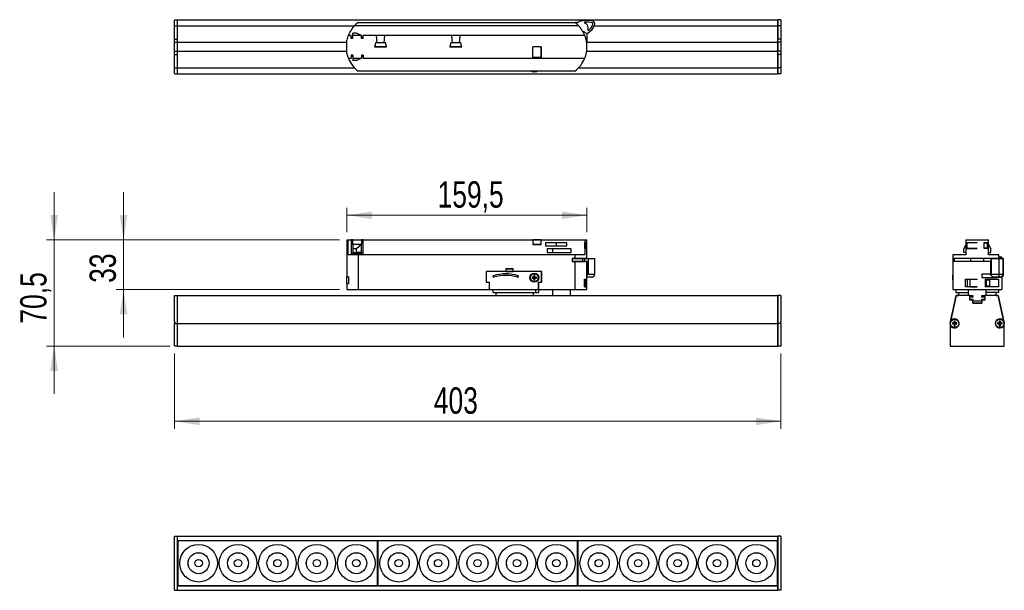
# Model space of a CAD drawing. Header units: millimetres. Extents: x 22 to 152, y 134 to 209.
import ezdxf

# ---------------------------------------------------------------- set-up
doc = ezdxf.new("R2010")
doc.units = ezdxf.units.MM
doc.styles.add('SLDTEXTSTYLE0', font='TXT', dxfattribs={"width": 0.75})
doc.dimstyles.new('SLDDIMSTYLE0', dxfattribs={"dimtxt": 3.5, "dimasz": 3.302, "dimexe": 0, "dimexo": 0.0625, "dimgap": 0.875, "dimtad": 1, "dimdec": 1, "dimlfac": 5, "dimrnd": 1e-09, "dimzin": 12, "dimdsep": 46, "dimtxsty": 'SLDTEXTSTYLE0', "dimsah": 1, "dimcen": 0.09, "dimadec": 0, "dimazin": 3, "dimtfac": 1, "dimtdec": 1, "dimtmove": 0, "dimatfit": 0, "dimfxl": 0, "dimfrac": 2, "dimtolj": 1, "dimtzin": 12, "dimarcsym": 0})
doc.dimstyles.new('SLDDIMSTYLE1', dxfattribs={"dimtxt": 3.5, "dimasz": 3.302, "dimexe": 0, "dimexo": 0.0625, "dimgap": 0.875, "dimtad": 1, "dimdec": 1, "dimlfac": 5, "dimrnd": 1e-09, "dimzin": 12, "dimdsep": 46, "dimtxsty": 'SLDTEXTSTYLE0', "dimsah": 1, "dimcen": 0.09, "dimadec": 0, "dimazin": 3, "dimtfac": 1, "dimtdec": 1, "dimtofl": 0, "dimtmove": 0, "dimatfit": 3, "dimfxl": 0, "dimfrac": 2, "dimtolj": 1, "dimtzin": 12, "dimarcsym": 0})
doc.dimstyles.new('SLDDIMSTYLE2', dxfattribs={"dimtxt": 3.5, "dimasz": 3.302, "dimexe": 0, "dimexo": 0.0625, "dimgap": 0.875, "dimtad": 1, "dimdec": 0, "dimlfac": 5, "dimrnd": 1e-09, "dimzin": 12, "dimdsep": 46, "dimtxsty": 'SLDTEXTSTYLE0', "dimsah": 1, "dimcen": 0.09, "dimadec": 0, "dimazin": 3, "dimtfac": 1, "dimtmove": 0, "dimatfit": 0, "dimfxl": 0, "dimfrac": 2, "dimtolj": 1, "dimtzin": 12, "dimarcsym": 0})
doc.dimstyles.new('SLDDIMSTYLE3', dxfattribs={"dimtxt": 3.5, "dimasz": 3.302, "dimexe": 0, "dimexo": 0.0625, "dimgap": 0.875, "dimtad": 1, "dimdec": 0, "dimlfac": 5, "dimrnd": 1e-09, "dimzin": 12, "dimdsep": 46, "dimtxsty": 'SLDTEXTSTYLE0', "dimsah": 1, "dimcen": 0.09, "dimadec": 0, "dimazin": 3, "dimtfac": 1, "dimtdec": 0, "dimtofl": 0, "dimtmove": 0, "dimatfit": 3, "dimfxl": 0, "dimfrac": 2, "dimtolj": 1, "dimtzin": 12, "dimarcsym": 0})

# ---------------------------------------------------------------- blocks, each defined once
blk = doc.blocks.new('_D')
at = {"color": 7, "linetype": 'Continuous', "lineweight": 0}
for p, q in [((26.17, 180.05), (26.17, 186.4)), ((64.09, 180.05), (25.17, 180.05)), ((26.17, 180.05), (26.17, 165.95)), ((41.59, 165.95), (25.17, 165.95)), ((26.17, 165.95), (26.17, 159.6))]:
    blk.add_line(p, q, dxfattribs=at)
at = {"color": 7, "linetype": 'Continuous', "lineweight": 18}
for points in [[(26.17, 180.05), (26.68, 183.35), (25.66, 183.35)], [(26.17, 165.95), (25.66, 162.65), (26.68, 162.65)]]:
    blk.add_solid(points, dxfattribs=at)
at = {"color": 7, "linetype": 'Continuous', "lineweight": 18, "insert": (21.66, 168.92), "char_height": 3.5, "attachment_point": 1, "rotation": 90, "style": 'SLDTEXTSTYLE0'}
blk.add_mtext('70,5', dxfattribs=at)
blk = doc.blocks.new('_D_1')
at = {"color": 7, "linetype": 'Continuous', "lineweight": 0}
for p, q in [((65.09, 181.05), (65.09, 184.32)), ((65.09, 183.32), (96.99, 183.32)), ((96.99, 181.05), (96.99, 184.32))]:
    blk.add_line(p, q, dxfattribs=at)
at = {"color": 7, "linetype": 'Continuous', "lineweight": 18}
for points in [[(65.09, 183.32), (68.4, 182.81), (68.4, 183.82)], [(96.99, 183.32), (93.69, 183.82), (93.69, 182.81)]]:
    blk.add_solid(points, dxfattribs=at)
at = {"color": 7, "linetype": 'Continuous', "lineweight": 18, "insert": (77.15, 187.83), "char_height": 3.5, "attachment_point": 1, "style": 'SLDTEXTSTYLE0'}
blk.add_mtext('159,5', dxfattribs=at)
blk = doc.blocks.new('_D_2')
at = {"color": 7, "linetype": 'Continuous', "lineweight": 0}
for p, q in [((35.4, 180.05), (35.4, 186.4)), ((64.09, 180.05), (34.4, 180.05)), ((35.4, 180.05), (35.4, 173.45)), ((64.09, 173.45), (34.4, 173.45)), ((35.4, 173.45), (35.4, 167.1))]:
    blk.add_line(p, q, dxfattribs=at)
at = {"color": 7, "linetype": 'Continuous', "lineweight": 18}
for points in [[(35.4, 180.05), (35.9, 183.35), (34.89, 183.35)], [(35.4, 173.45), (34.89, 170.15), (35.9, 170.15)]]:
    blk.add_solid(points, dxfattribs=at)
at = {"color": 7, "linetype": 'Continuous', "lineweight": 18, "insert": (30.88, 174.34), "char_height": 3.5, "attachment_point": 1, "rotation": 90, "style": 'SLDTEXTSTYLE0'}
blk.add_mtext('33', dxfattribs=at)
blk = doc.blocks.new('_D_3')
at = {"color": 7, "linetype": 'Continuous', "lineweight": 0}
for p, q in [((42.19, 164.95), (42.19, 154.95)), ((122.79, 164.95), (122.79, 154.95)), ((42.19, 155.95), (122.79, 155.95))]:
    blk.add_line(p, q, dxfattribs=at)
at = {"color": 7, "linetype": 'Continuous', "lineweight": 18}
for points in [[(42.19, 155.95), (45.5, 155.44), (45.5, 156.46)], [(122.79, 155.95), (119.49, 156.46), (119.49, 155.44)]]:
    blk.add_solid(points, dxfattribs=at)
at = {"color": 7, "linetype": 'Continuous', "lineweight": 18, "insert": (76.65, 160.46), "char_height": 3.5, "attachment_point": 1, "style": 'SLDTEXTSTYLE0'}
blk.add_mtext('403', dxfattribs=at)

msp = doc.modelspace()

# ---------------------------------------------------------------- linework, layer by layer
at = {"color": 7, "linetype": 'Continuous', "lineweight": 25}
for p, q in [((42.194, 209.291), (42.594, 209.291)), ((42.194, 208.491), (42.194, 209.237)), ((42.194, 208.491), (42.594, 208.491)), ((42.194, 206.691), (42.194, 208.491)), ((42.594, 208.491), (42.594, 209.291)), ((42.594, 209.291), (122.394, 209.291)), ((42.594, 206.691), (42.594, 208.491)), ((42.594, 208.491), (66.099, 208.491)), ((66.146, 208.541), (95.842, 208.541)), ((66.594, 208.941), (95.394, 208.941)), ((95.724, 208.909), (95.434, 208.909)), ((97.985, 208.491), (122.394, 208.491)), ((122.794, 209.291), (122.394, 209.291)), ((122.394, 209.291), (122.394, 208.491)), ((122.394, 208.491), (122.394, 209.291)), ((122.794, 208.491), (122.394, 208.491)), ((122.394, 208.491), (122.394, 206.691)), ((122.394, 206.291), (122.394, 208.491)), ((122.794, 209.237), (122.794, 208.491)), ((122.794, 208.491), (122.794, 206.691)), ((65.678, 207.191), (65.278, 207.191)), ((65.678, 206.791), (65.678, 207.191)), ((65.878, 206.991), (65.678, 206.991)), ((66.378, 207.491), (65.878, 207.491)), ((65.878, 207.191), (65.878, 207.491)), ((67.038, 207.191), (65.878, 207.191)), ((65.878, 206.791), (65.878, 207.191)), ((67.038, 207.191), (66.378, 207.491)), ((67.038, 206.791), (67.038, 207.191)), ((67.238, 206.991), (67.038, 206.991)), ((68.994, 207.191), (67.238, 207.191)), ((67.238, 206.791), (67.238, 207.191)), ((68.994, 207.191), (69.083, 206.241)), ((70.134, 207.191), (68.994, 207.191)), ((70.046, 206.241), (70.134, 207.191)), ((78.997, 207.191), (70.134, 207.191)), ((78.997, 207.191), (79.086, 206.241)), ((80.137, 207.191), (78.997, 207.191)), ((80.048, 206.241), (80.137, 207.191)), ((96.71, 207.191), (80.137, 207.191)), ((96.994, 207.509), (96.994, 206.291)), ((42.194, 206.691), (42.594, 206.691)), ((42.194, 206.291), (42.194, 206.691)), ((42.194, 206.291), (42.594, 206.291)), ((42.194, 205.091), (42.194, 206.291)), ((42.594, 206.291), (42.594, 206.691)), ((42.594, 205.091), (42.594, 206.291)), ((42.594, 206.291), (65.094, 206.291)), ((65.094, 204.79), (65.094, 206.591)), ((65.878, 206.791), (65.678, 206.791)), ((67.238, 206.791), (67.038, 206.791)), ((68.888, 206.241), (68.764, 205.691)), ((68.764, 205.691), (70.364, 205.691)), ((68.904, 206.221), (68.789, 205.711)), ((68.789, 205.711), (70.339, 205.711)), ((69.083, 206.241), (68.888, 206.241)), ((70.225, 206.221), (68.904, 206.221)), ((70.241, 206.241), (70.046, 206.241)), ((70.339, 205.711), (70.225, 206.221)), ((70.364, 205.691), (70.241, 206.241)), ((78.891, 206.241), (78.767, 205.691)), ((78.767, 205.691), (80.367, 205.691)), ((78.907, 206.221), (78.792, 205.711)), ((78.792, 205.711), (80.342, 205.711)), ((79.086, 206.241), (78.891, 206.241)), ((80.227, 206.221), (78.907, 206.221)), ((80.243, 206.241), (80.048, 206.241)), ((80.342, 205.711), (80.227, 206.221)), ((80.367, 205.691), (80.243, 206.241)), ((90.91, 205.691), (89.79, 205.691)), ((89.79, 204.191), (89.79, 205.691)), ((89.801, 205.641), (89.79, 205.641)), ((89.801, 204.291), (89.801, 205.691)), ((90.9, 204.291), (90.9, 205.691)), ((90.91, 205.641), (90.9, 205.641)), ((90.91, 205.691), (90.91, 204.191)), ((96.95, 206.291), (96.994, 206.291)), ((96.994, 206.291), (122.394, 206.291)), ((122.794, 206.691), (122.394, 206.691)), ((122.794, 206.291), (122.394, 206.291)), ((122.394, 206.291), (122.394, 205.091)), ((122.394, 205.091), (122.394, 206.291)), ((122.794, 206.691), (122.794, 206.291)), ((122.794, 206.291), (122.794, 205.091)), ((42.194, 205.091), (42.594, 205.091)), ((42.194, 204.691), (42.194, 205.091)), ((42.194, 204.691), (42.594, 204.691)), ((42.194, 202.891), (42.194, 204.691)), ((42.594, 205.091), (65.094, 205.091)), ((42.594, 204.691), (42.594, 205.091)), ((42.594, 202.891), (42.594, 204.691)), ((65.878, 204.591), (65.678, 204.591)), ((65.678, 204.591), (65.678, 204.191)), ((65.878, 204.391), (65.678, 204.391)), ((65.878, 204.591), (65.878, 204.191)), ((67.238, 204.591), (67.038, 204.591)), ((67.038, 204.591), (67.038, 204.191)), ((67.238, 204.391), (67.038, 204.391)), ((67.238, 204.591), (67.238, 204.191)), ((89.801, 204.391), (89.79, 204.391)), ((90.9, 204.291), (89.801, 204.291)), ((90.91, 204.391), (90.9, 204.391)), ((96.95, 205.091), (122.394, 205.091)), ((122.794, 205.091), (122.394, 205.091)), ((122.394, 202.891), (122.394, 205.091)), ((122.794, 204.691), (122.394, 204.691)), ((122.394, 204.691), (122.394, 202.891)), ((122.794, 205.091), (122.794, 204.691)), ((122.794, 204.691), (122.794, 202.891)), ((42.194, 202.891), (42.594, 202.891)), ((42.194, 202.144), (42.194, 202.891)), ((42.594, 202.091), (42.594, 202.891)), ((42.594, 202.891), (66.099, 202.891)), ((65.278, 204.191), (65.678, 204.191)), ((65.878, 204.191), (67.038, 204.191)), ((65.878, 204.191), (65.878, 203.891)), ((66.378, 203.891), (65.878, 203.891)), ((67.038, 204.191), (66.378, 203.891)), ((67.238, 204.191), (89.79, 204.191)), ((89.79, 204.191), (90.91, 204.191)), ((90.91, 204.191), (96.71, 204.191)), ((95.889, 202.891), (122.394, 202.891)), ((122.794, 202.891), (122.394, 202.891)), ((122.394, 202.891), (122.394, 202.091)), ((122.394, 202.091), (122.394, 202.891)), ((122.794, 202.891), (122.794, 202.144)), ((42.194, 202.091), (42.594, 202.091)), ((42.594, 202.091), (122.394, 202.091)), ((95.394, 202.441), (66.594, 202.441)), ((89.712, 202.422), (89.719, 202.422)), ((89.952, 202.422), (89.949, 202.381)), ((89.952, 202.422), (90.075, 202.422)), ((90.075, 202.422), (90.078, 202.381)), ((90.31, 202.422), (90.317, 202.422)), ((122.794, 202.091), (122.394, 202.091)), ((65.094, 180.052), (65.094, 175.152)), ((65.094, 180.052), (65.278, 180.052)), ((65.278, 178.052), (65.278, 180.052)), ((65.278, 180.052), (65.678, 180.052)), ((65.678, 180.052), (65.678, 178.052)), ((65.878, 180.052), (65.678, 180.052)), ((65.678, 179.852), (65.878, 179.852)), ((65.878, 180.052), (67.038, 180.052)), ((65.878, 179.432), (65.878, 180.052)), ((67.038, 179.432), (65.878, 179.432)), ((65.878, 179.432), (65.878, 178.88)), ((67.038, 179.432), (66.378, 178.88)), ((67.038, 180.052), (67.038, 179.432)), ((67.238, 180.052), (67.038, 180.052)), ((67.038, 179.852), (67.238, 179.852)), ((67.038, 178.38), (67.038, 179.432)), ((67.238, 178.052), (67.238, 180.052)), ((67.238, 180.052), (89.79, 180.052)), ((89.79, 180.052), (89.79, 179.452)), ((90.91, 180.052), (89.79, 180.052)), ((89.801, 179.852), (89.79, 179.852)), ((89.79, 179.452), (90.91, 179.452)), ((89.801, 180.021), (89.801, 179.461)), ((90.9, 180.021), (89.801, 180.021)), ((89.801, 179.461), (90.9, 179.461)), ((90.9, 179.461), (90.9, 180.021)), ((90.91, 179.852), (90.9, 179.852)), ((90.91, 180.052), (96.71, 180.052)), ((90.91, 179.452), (90.91, 180.052)), ((91.51, 179.652), (91.51, 179.252)), ((94.31, 179.652), (91.51, 179.652)), ((92.91, 179.652), (92.91, 179.252)), ((94.31, 179.252), (94.31, 179.652)), ((96.694, 179.692), (96.71, 179.692)), ((96.694, 179.692), (96.694, 178.892)), ((96.694, 179.675), (96.753, 179.675)), ((96.71, 180.052), (96.71, 179.692)), ((96.71, 180.052), (96.994, 180.052)), ((96.71, 179.692), (96.994, 179.692)), ((96.753, 179.675), (96.753, 178.915)), ((96.994, 179.675), (96.753, 179.675)), ((96.994, 179.692), (96.994, 180.052)), ((96.994, 179.675), (96.994, 179.692)), ((96.994, 178.915), (96.994, 179.675)), ((147.388, 179.432), (147.088, 178.88)), ((147.388, 180.052), (147.388, 179.692)), ((147.388, 180.052), (150.388, 180.052)), ((147.388, 179.692), (148.888, 179.692)), ((147.388, 179.692), (147.388, 178.892)), ((147.501, 179.675), (147.501, 178.915)), ((148.888, 179.675), (147.501, 179.675)), ((148.888, 179.675), (148.888, 179.692)), ((149.788, 179.692), (150.388, 179.692)), ((149.788, 178.892), (149.788, 179.692)), ((149.828, 179.638), (149.788, 179.638)), ((149.828, 178.966), (149.828, 179.638)), ((149.828, 179.638), (150.188, 179.638)), ((150.188, 179.638), (150.188, 178.966)), ((150.388, 179.692), (150.388, 180.052)), ((150.388, 178.892), (150.388, 179.692)), ((150.388, 179.432), (150.688, 178.88)), ((66.594, 178.052), (65.278, 178.052)), ((66.378, 178.88), (65.878, 178.88)), ((65.878, 178.88), (65.878, 178.38)), ((65.878, 178.38), (66.378, 178.38)), ((65.878, 178.252), (65.878, 178.38)), ((67.038, 178.252), (65.878, 178.252)), ((66.378, 178.38), (66.378, 178.88)), ((67.038, 178.38), (66.378, 178.38)), ((66.594, 178.052), (66.594, 173.452)), ((95.394, 178.052), (66.594, 178.052)), ((67.038, 178.38), (67.038, 178.252)), ((91.51, 179.252), (94.31, 179.252)), ((91.71, 178.852), (91.71, 178.352)), ((94.91, 178.852), (91.71, 178.852)), ((91.71, 178.352), (94.91, 178.352)), ((92.41, 178.852), (92.41, 178.352)), ((94.91, 178.352), (94.91, 178.852)), ((95.394, 178.052), (95.394, 177.612)), ((96.71, 178.052), (95.394, 178.052)), ((96.694, 178.915), (96.753, 178.915)), ((96.71, 178.892), (96.694, 178.892)), ((96.71, 178.892), (96.71, 178.052)), ((96.994, 178.892), (96.71, 178.892)), ((96.753, 178.915), (96.994, 178.915)), ((96.994, 178.892), (96.994, 178.915)), ((96.994, 177.612), (96.994, 178.892)), ((145.638, 178.052), (145.638, 177.612)), ((147.388, 178.052), (145.638, 178.052)), ((147.088, 178.38), (147.088, 178.88)), ((147.388, 178.38), (147.088, 178.38)), ((147.388, 178.892), (147.388, 178.052)), ((148.888, 178.892), (147.388, 178.892)), ((147.501, 178.915), (148.888, 178.915)), ((148.888, 178.892), (148.888, 178.915)), ((149.828, 178.966), (149.788, 178.966)), ((150.388, 178.892), (149.788, 178.892)), ((150.188, 178.966), (149.828, 178.966)), ((150.388, 178.052), (150.388, 178.892)), ((150.388, 178.38), (150.688, 178.38)), ((151.738, 178.052), (150.388, 178.052)), ((150.688, 178.38), (150.688, 178.88)), ((151.738, 177.752), (151.738, 178.052)), ((95.034, 177.612), (95.394, 177.612)), ((95.034, 177.612), (95.034, 177.172)), ((95.034, 177.592), (96.423, 177.592)), ((95.034, 177.192), (96.423, 177.192)), ((95.394, 177.172), (95.034, 177.172)), ((95.394, 177.612), (96.994, 177.612)), ((95.394, 177.172), (95.394, 173.452)), ((96.994, 177.172), (95.394, 177.172)), ((95.429, 177.612), (95.429, 177.592)), ((95.429, 177.192), (95.429, 177.172)), ((95.897, 177.172), (95.897, 177.192)), ((95.985, 177.172), (95.985, 177.192)), ((96.16, 177.192), (96.16, 177.172)), ((96.423, 177.592), (96.423, 177.192)), ((96.423, 177.592), (96.706, 177.592)), ((96.423, 177.192), (96.706, 177.192)), ((96.594, 177.192), (96.594, 177.172)), ((96.706, 177.192), (96.706, 177.592)), ((96.706, 177.592), (97.167, 177.592)), ((97.034, 177.192), (96.706, 177.192)), ((96.994, 174.812), (96.994, 177.172)), ((97.034, 175.367), (97.034, 177.192)), ((97.167, 177.592), (97.167, 175.492)), ((97.167, 177.592), (98.019, 177.592)), ((98.019, 177.592), (98.019, 175.492)), ((98.019, 177.592), (98.047, 177.592)), ((98.047, 175.492), (98.047, 177.592)), ((145.638, 177.612), (152.11, 177.612)), ((145.638, 177.612), (145.638, 177.172)), ((145.638, 177.172), (145.638, 173.452)), ((150.711, 177.172), (145.638, 177.172)), ((145.838, 177.612), (145.838, 177.172)), ((148.01, 177.612), (148.01, 177.172)), ((149.765, 177.172), (149.765, 177.612)), ((150.705, 177.592), (150.705, 177.192)), ((150.705, 177.592), (150.76, 177.592)), ((150.711, 177.192), (150.705, 177.192)), ((150.711, 175.367), (150.711, 177.192)), ((150.76, 177.592), (150.76, 175.492)), ((150.76, 177.592), (151.77, 177.592)), ((151.538, 177.592), (151.538, 177.612)), ((152.138, 177.752), (151.738, 177.752)), ((151.77, 177.592), (151.77, 175.492)), ((151.77, 177.592), (152.307, 177.592)), ((152.11, 177.612), (152.11, 177.592)), ((152.138, 177.752), (152.138, 177.592)), ((152.307, 177.592), (152.307, 175.492)), ((152.307, 177.592), (152.391, 177.592)), ((152.391, 175.492), (152.391, 177.592)), ((86.214, 175.852), (83.594, 175.852)), ((83.594, 175.852), (83.594, 174.415)), ((83.614, 175.832), (83.614, 174.435)), ((90.974, 175.832), (83.614, 175.832)), ((86.214, 176.252), (87.214, 176.252)), ((86.214, 176.252), (86.214, 175.852)), ((87.214, 176.152), (86.214, 176.152)), ((86.214, 175.852), (87.214, 175.852)), ((87.214, 175.852), (87.214, 176.252)), ((90.994, 175.852), (87.214, 175.852)), ((90.974, 174.435), (90.974, 175.832)), ((90.994, 174.415), (90.994, 175.852)), ((96.994, 175.512), (96.994, 175.052)), ((97.167, 175.492), (98.019, 175.492)), ((98.019, 175.492), (98.047, 175.492)), ((149.488, 175.512), (149.488, 175.052)), ((150.711, 175.512), (149.488, 175.512)), ((150.76, 175.492), (151.77, 175.492)), ((151.77, 175.492), (152.307, 175.492)), ((152.307, 175.492), (152.391, 175.492)), ((65.294, 175.152), (65.094, 175.152)), ((65.094, 174.252), (65.094, 175.152)), ((65.094, 174.252), (65.094, 173.452)), ((65.094, 174.252), (65.294, 174.252)), ((65.294, 175.152), (65.294, 174.252)), ((83.594, 174.415), (83.994, 174.415)), ((83.614, 174.435), (84.014, 174.435)), ((83.994, 174.415), (83.994, 173.452)), ((84.014, 174.435), (84.014, 173.452)), ((89.739, 175.073), (89.719, 175.098)), ((89.739, 174.992), (89.719, 174.967)), ((89.739, 175.073), (89.976, 175.073)), ((89.739, 174.992), (89.976, 174.992)), ((89.976, 175.073), (89.949, 175.1)), ((89.976, 174.992), (89.949, 174.964)), ((89.976, 175.307), (89.952, 175.328)), ((89.976, 174.757), (89.952, 174.736)), ((89.976, 175.073), (89.976, 175.307)), ((89.976, 174.757), (89.976, 174.992)), ((90.05, 175.308), (90.075, 175.329)), ((90.05, 175.073), (90.05, 175.308)), ((90.05, 175.073), (90.078, 175.1)), ((90.05, 175.073), (90.289, 175.073)), ((90.05, 174.757), (90.05, 174.992)), ((90.05, 174.992), (90.078, 174.964)), ((90.05, 174.992), (90.289, 174.992)), ((90.05, 174.757), (90.075, 174.736)), ((90.289, 175.073), (90.31, 175.098)), ((90.289, 174.992), (90.31, 174.967)), ((90.574, 174.435), (90.974, 174.435)), ((90.574, 173.452), (90.574, 174.435)), ((90.594, 173.452), (90.594, 174.415)), ((90.594, 174.415), (90.994, 174.415)), ((96.687, 174.812), (96.994, 174.812)), ((96.687, 173.812), (96.687, 174.812)), ((96.694, 174.812), (96.694, 173.812)), ((96.694, 174.795), (96.873, 174.795)), ((96.873, 174.795), (96.873, 173.826)), ((96.994, 174.795), (96.873, 174.795)), ((96.994, 175.092), (97.034, 175.092)), ((96.994, 174.795), (96.994, 174.812)), ((96.994, 173.826), (96.994, 174.795)), ((97.646, 175.092), (97.034, 175.092)), ((97.647, 175.092), (97.646, 175.092)), ((145.619, 175.098), (145.578, 175.1)), ((145.619, 174.967), (145.578, 174.964)), ((145.619, 175.335), (145.619, 175.329)), ((145.619, 175.098), (145.619, 174.967)), ((145.619, 174.736), (145.619, 174.73)), ((147.329, 174.812), (148.888, 174.812)), ((147.329, 173.812), (147.329, 174.812)), ((147.548, 174.812), (147.548, 173.812)), ((147.896, 174.795), (147.896, 173.826)), ((148.888, 174.795), (147.896, 174.795)), ((148.888, 174.795), (148.888, 174.812)), ((149.488, 175.052), (151.488, 175.052)), ((149.938, 174.812), (151.736, 174.812)), ((149.938, 174.812), (149.938, 173.812)), ((150.138, 174.742), (149.938, 174.742)), ((150.138, 173.892), (150.138, 174.742)), ((150.138, 174.742), (150.538, 174.742)), ((150.538, 174.742), (150.538, 173.892)), ((151.914, 175.092), (151.149, 175.092)), ((151.488, 175.052), (151.488, 175.092)), ((151.888, 175.052), (151.488, 175.052)), ((151.736, 174.812), (151.736, 173.812)), ((151.888, 175.092), (151.888, 175.052)), ((151.929, 175.092), (151.914, 175.092)), ((151.991, 175.092), (151.929, 175.092)), ((152.138, 175.12), (152.138, 173.452)), ((65.094, 173.452), (66.594, 173.452)), ((66.594, 173.452), (83.994, 173.452)), ((83.994, 173.652), (84.014, 173.652)), ((83.994, 173.452), (84.014, 173.452)), ((84.014, 173.452), (90.574, 173.452)), ((84.544, 173.052), (84.544, 173.452)), ((84.544, 173.052), (90.22, 173.052)), ((84.894, 173.052), (84.894, 172.652)), ((89.894, 172.652), (89.894, 173.052)), ((90.22, 173.052), (90.22, 173.452)), ((90.22, 173.052), (90.589, 173.052)), ((90.574, 173.652), (90.594, 173.652)), ((90.574, 173.452), (90.589, 173.452)), ((90.589, 173.052), (90.589, 173.452)), ((90.589, 173.452), (90.594, 173.452)), ((90.594, 173.452), (95.394, 173.452)), ((92.425, 173.452), (92.425, 172.652)), ((94.812, 172.652), (94.812, 173.452)), ((95.394, 173.452), (96.994, 173.452)), ((96.994, 173.812), (96.687, 173.812)), ((96.694, 173.826), (96.873, 173.826)), ((96.873, 173.826), (96.994, 173.826)), ((96.994, 173.812), (96.994, 173.826)), ((96.994, 173.452), (96.994, 173.812)), ((145.638, 173.452), (152.138, 173.452)), ((146.039, 173.452), (146.039, 173.052)), ((146.039, 173.052), (147.694, 173.052)), ((146.388, 173.052), (146.388, 172.652)), ((148.888, 173.812), (147.329, 173.812)), ((147.694, 173.452), (147.694, 172.652)), ((147.896, 173.826), (148.888, 173.826)), ((148.888, 173.812), (148.888, 173.826)), ((150.138, 173.892), (149.938, 173.892)), ((151.736, 173.812), (149.938, 173.812)), ((150.081, 172.652), (150.081, 173.452)), ((151.738, 173.052), (150.081, 173.052)), ((150.538, 173.892), (150.138, 173.892)), ((151.388, 172.652), (151.388, 173.052)), ((151.738, 173.052), (151.738, 173.452)), ((42.194, 172.654), (42.594, 172.654)), ((42.194, 169.202), (42.194, 172.654)), ((42.594, 168.954), (42.594, 172.654)), ((42.594, 172.652), (122.394, 172.652)), ((122.394, 172.652), (122.394, 168.952)), ((122.794, 172.652), (122.394, 172.652)), ((122.394, 168.952), (122.394, 172.652)), ((122.794, 172.652), (122.794, 169.2)), ((146.088, 172.652), (145.341, 169.2)), ((145.346, 169.226), (146.088, 172.654)), ((146.088, 172.654), (146.388, 172.654)), ((147.888, 172.652), (146.088, 172.652)), ((147.888, 172.052), (147.888, 172.652)), ((147.888, 172.652), (148.288, 172.652)), ((148.288, 172.452), (147.888, 172.452)), ((147.888, 172.192), (148.288, 172.192)), ((148.288, 172.052), (147.888, 172.052)), ((148.288, 172.652), (148.288, 172.452)), ((148.288, 172.192), (148.288, 172.052)), ((148.288, 171.652), (148.288, 172.052)), ((148.288, 171.931), (149.488, 171.931)), ((148.288, 171.654), (149.488, 171.654)), ((149.488, 171.652), (148.288, 171.652)), ((149.488, 172.452), (149.488, 172.652)), ((149.488, 172.652), (149.888, 172.652)), ((149.888, 172.452), (149.488, 172.452)), ((149.488, 172.052), (149.488, 172.192)), ((149.488, 172.192), (149.888, 172.192)), ((149.488, 172.052), (149.488, 171.652)), ((149.888, 172.052), (149.488, 172.052)), ((149.888, 172.652), (149.888, 172.052)), ((151.688, 172.652), (149.888, 172.652)), ((151.388, 172.654), (151.688, 172.654)), ((151.688, 172.654), (152.429, 169.226)), ((152.434, 169.2), (151.688, 172.652)), ((42.194, 169.202), (42.194, 168.954)), ((42.194, 168.954), (42.594, 168.954)), ((42.194, 165.954), (42.194, 168.954)), ((42.594, 165.954), (42.594, 168.954)), ((42.594, 168.952), (122.394, 168.952)), ((42.594, 165.952), (42.594, 168.952)), ((122.794, 168.952), (122.394, 168.952)), ((122.394, 168.952), (122.394, 165.952)), ((122.394, 165.952), (122.394, 168.952)), ((122.794, 168.952), (122.794, 169.2)), ((122.794, 168.952), (122.794, 165.952)), ((145.288, 168.952), (145.288, 165.952)), ((145.77, 169.026), (145.588, 169.026)), ((145.588, 169.026), (145.588, 168.878)), ((145.588, 168.878), (145.77, 168.878)), ((145.788, 169.026), (145.788, 169.002)), ((145.962, 169.252), (145.814, 169.252)), ((145.814, 169.252), (145.814, 169.07)), ((145.962, 169.052), (145.937, 169.052)), ((145.962, 169.07), (145.962, 169.252)), ((145.987, 168.878), (145.987, 168.903)), ((146.188, 169.026), (146.006, 169.026)), ((146.006, 168.878), (146.188, 168.878)), ((146.188, 168.878), (146.188, 169.026)), ((151.77, 169.026), (151.588, 169.026)), ((151.588, 169.026), (151.588, 168.878)), ((151.588, 168.878), (151.77, 168.878)), ((151.788, 169.026), (151.788, 169.002)), ((151.962, 169.252), (151.814, 169.252)), ((151.814, 169.252), (151.814, 169.07)), ((151.962, 169.052), (151.937, 169.052)), ((151.962, 169.07), (151.962, 169.252)), ((151.987, 168.878), (151.987, 168.903)), ((152.188, 169.026), (152.006, 169.026)), ((152.006, 168.878), (152.188, 168.878)), ((152.188, 168.878), (152.188, 169.026)), ((152.488, 165.952), (152.488, 168.952)), ((145.814, 168.853), (145.838, 168.853)), ((145.814, 168.834), (145.814, 168.652)), ((145.814, 168.652), (145.962, 168.652)), ((145.962, 168.652), (145.962, 168.834)), ((151.814, 168.853), (151.838, 168.853)), ((151.814, 168.834), (151.814, 168.652)), ((151.814, 168.652), (151.962, 168.652)), ((151.962, 168.652), (151.962, 168.834)), ((42.194, 165.954), (42.594, 165.954)), ((42.594, 165.952), (122.394, 165.952)), ((122.794, 165.952), (122.394, 165.952)), ((145.288, 165.952), (152.488, 165.952)), ((42.194, 140.705), (42.594, 140.705)), ((42.194, 133.505), (42.194, 140.705)), ((42.594, 140.705), (122.394, 140.705)), ((42.594, 140.104), (42.594, 140.705)), ((42.594, 134.106), (42.594, 140.104)), ((42.594, 140.104), (122.394, 140.104)), ((42.647, 140.105), (69.107, 140.105)), ((42.647, 134.105), (42.647, 140.105)), ((69.107, 140.105), (69.107, 134.105)), ((69.247, 140.105), (95.707, 140.105)), ((69.247, 134.105), (69.247, 140.105)), ((95.707, 140.105), (95.707, 134.105)), ((95.847, 134.105), (95.847, 140.105)), ((95.847, 140.105), (122.307, 140.105)), ((122.307, 140.105), (122.307, 134.105)), ((122.794, 140.705), (122.394, 140.705)), ((122.394, 140.705), (122.394, 133.505)), ((122.394, 140.104), (122.394, 140.705)), ((122.794, 140.705), (122.794, 133.505)), ((42.594, 139.807), (42.647, 139.807)), ((42.594, 139.805), (42.647, 139.805)), ((69.107, 139.807), (69.247, 139.807)), ((95.707, 139.807), (95.847, 139.807)), ((122.307, 139.807), (122.394, 139.807)), ((122.307, 139.805), (122.394, 139.805)), ((42.594, 137.905), (42.647, 137.905)), ((44.228, 137.905), (44.238, 137.905)), ((46.517, 137.905), (46.526, 137.905)), ((49.468, 137.905), (49.478, 137.905)), ((51.757, 137.905), (51.766, 137.905)), ((54.708, 137.905), (54.718, 137.905)), ((56.997, 137.905), (57.006, 137.905)), ((59.948, 137.905), (59.958, 137.905)), ((62.237, 137.905), (62.246, 137.905)), ((65.188, 137.905), (65.198, 137.905)), ((67.477, 137.905), (67.486, 137.905)), ((69.107, 137.905), (69.247, 137.905)), ((70.828, 137.905), (70.838, 137.905)), ((73.117, 137.905), (73.126, 137.905)), ((76.068, 137.905), (76.078, 137.905)), ((78.357, 137.905), (78.366, 137.905)), ((81.308, 137.905), (81.318, 137.905)), ((83.597, 137.905), (83.606, 137.905)), ((86.548, 137.905), (86.558, 137.905)), ((88.837, 137.905), (88.846, 137.905)), ((91.788, 137.905), (91.798, 137.905)), ((94.077, 137.905), (94.086, 137.905)), ((95.707, 137.905), (95.847, 137.905)), ((97.428, 137.905), (97.438, 137.905)), ((99.717, 137.905), (99.726, 137.905)), ((102.668, 137.905), (102.678, 137.905)), ((104.957, 137.905), (104.966, 137.905)), ((107.908, 137.905), (107.918, 137.905)), ((110.197, 137.905), (110.206, 137.905)), ((113.148, 137.905), (113.158, 137.905)), ((115.437, 137.905), (115.446, 137.905)), ((118.388, 137.905), (118.398, 137.905)), ((120.677, 137.905), (120.686, 137.905)), ((122.307, 137.905), (122.394, 137.905)), ((42.594, 136.305), (42.647, 136.305)), ((44.228, 136.305), (44.238, 136.305)), ((46.517, 136.305), (46.526, 136.305)), ((49.468, 136.305), (49.478, 136.305)), ((51.757, 136.305), (51.766, 136.305)), ((54.708, 136.305), (54.718, 136.305)), ((56.997, 136.305), (57.006, 136.305)), ((59.948, 136.305), (59.958, 136.305)), ((62.237, 136.305), (62.246, 136.305)), ((65.188, 136.305), (65.198, 136.305)), ((67.477, 136.305), (67.486, 136.305)), ((69.107, 136.305), (69.247, 136.305)), ((70.828, 136.305), (70.838, 136.305)), ((73.117, 136.305), (73.126, 136.305)), ((76.068, 136.305), (76.078, 136.305)), ((78.357, 136.305), (78.366, 136.305)), ((81.308, 136.305), (81.318, 136.305)), ((83.597, 136.305), (83.606, 136.305)), ((86.548, 136.305), (86.558, 136.305)), ((88.837, 136.305), (88.846, 136.305)), ((91.788, 136.305), (91.798, 136.305)), ((94.077, 136.305), (94.086, 136.305)), ((95.707, 136.305), (95.847, 136.305)), ((97.428, 136.305), (97.438, 136.305)), ((99.717, 136.305), (99.726, 136.305)), ((102.668, 136.305), (102.678, 136.305)), ((104.957, 136.305), (104.966, 136.305)), ((107.908, 136.305), (107.918, 136.305)), ((110.197, 136.305), (110.206, 136.305)), ((113.148, 136.305), (113.158, 136.305)), ((115.437, 136.305), (115.446, 136.305)), ((118.388, 136.305), (118.398, 136.305)), ((120.677, 136.305), (120.686, 136.305)), ((122.307, 136.305), (122.394, 136.305)), ((42.647, 134.405), (42.594, 134.405)), ((42.594, 134.403), (42.647, 134.403)), ((42.594, 133.505), (42.594, 134.106)), ((42.594, 134.106), (122.394, 134.106)), ((69.107, 134.105), (42.647, 134.105)), ((69.107, 134.403), (69.247, 134.403)), ((95.707, 134.105), (69.247, 134.105)), ((95.707, 134.403), (95.847, 134.403)), ((122.307, 134.105), (95.847, 134.105)), ((122.394, 134.405), (122.307, 134.405)), ((122.307, 134.403), (122.394, 134.403)), ((122.394, 133.505), (122.394, 134.106)), ((42.194, 133.505), (42.594, 133.505)), ((42.594, 133.505), (122.394, 133.505)), ((122.794, 133.505), (122.394, 133.505))]:
    msp.add_line(p, q, dxfattribs=at)
for centre, radius in [((90.014, 175.032), 0.6), ((90.014, 175.032), 0.56), ((90.014, 175.032), 0.509), ((145.888, 168.952), 0.55), ((151.888, 168.952), 0.55), ((45.377, 137.105), 2.5), ((50.617, 137.105), 2.5), ((55.857, 137.105), 2.5), ((61.097, 137.105), 2.5), ((66.337, 137.105), 2.5), ((71.977, 137.105), 2.5), ((77.217, 137.105), 2.5), ((82.457, 137.105), 2.5), ((87.697, 137.105), 2.5), ((92.937, 137.105), 2.5), ((98.577, 137.105), 2.5), ((103.817, 137.105), 2.5), ((109.057, 137.105), 2.5), ((114.297, 137.105), 2.5), ((119.537, 137.105), 2.5), ((45.377, 137.105), 1.4), ((45.377, 137.105), 1.392), ((45.377, 137.105), 0.5), ((50.617, 137.105), 1.4), ((50.617, 137.105), 1.392), ((50.617, 137.105), 0.5), ((55.857, 137.105), 1.4), ((55.857, 137.105), 1.392), ((55.857, 137.105), 0.5), ((61.097, 137.105), 1.4), ((61.097, 137.105), 1.392), ((61.097, 137.105), 0.5), ((66.337, 137.105), 1.4), ((66.337, 137.105), 1.392), ((66.337, 137.105), 0.5), ((71.977, 137.105), 1.4), ((71.977, 137.105), 1.392), ((71.977, 137.105), 0.5), ((77.217, 137.105), 1.4), ((77.217, 137.105), 1.392), ((77.217, 137.105), 0.5), ((82.457, 137.105), 1.4), ((82.457, 137.105), 1.392), ((82.457, 137.105), 0.5), ((87.697, 137.105), 1.4), ((87.697, 137.105), 1.392), ((87.697, 137.105), 0.5), ((92.937, 137.105), 1.4), ((92.937, 137.105), 1.392), ((92.937, 137.105), 0.5), ((98.577, 137.105), 1.4), ((98.577, 137.105), 1.392), ((98.577, 137.105), 0.5), ((103.817, 137.105), 1.4), ((103.817, 137.105), 1.392), ((103.817, 137.105), 0.5), ((109.057, 137.105), 1.4), ((109.057, 137.105), 1.392), ((109.057, 137.105), 0.5), ((114.297, 137.105), 1.4), ((114.297, 137.105), 1.392), ((114.297, 137.105), 0.5), ((119.537, 137.105), 1.4), ((119.537, 137.105), 1.392), ((119.537, 137.105), 0.5)]:
    msp.add_circle(centre, radius, dxfattribs=at)
for centre, radius, start, end in [((69.095, 205.691), 4.101, 135.97362, 158.54416), ((69.095, 205.691), 4.101, 127.57724, 135.97362), ((92.893, 205.691), 4.101, 44.02638, 52.42276), ((95.681, 209.211), 0.304, 278.09744, 317.90378), ((92.893, 205.691), 4.101, 21.45584, 44.02638), ((96.056, 208.873), 0.2, 104.83259, 137.90378), ((96.992, 205.336), 3.858, 78.00762, 104.83259), ((96.945, 205.346), 3.618, 77.70288, 93.41931), ((96.15, 209.285), 2, 300.56415, 339.13659), ((96.145, 209.271), 1.76, 306.16683, 339.6618), ((97.628, 208.725), 0.18, 338.54991, 60.48404), ((97.628, 208.725), 0.42, 338.75783, 66.64606), ((69.095, 205.691), 4.101, 158.54416, 167.32083), ((95.939, 206.688), 1.193, 49.95675, 66.05446), ((96.964, 207.908), 0.4, 229.95675, 300.56415), ((92.893, 205.691), 4.101, 338.54416, 21.45584), ((97.171, 207.866), 0.02, 193.92906, 306.16683), ((69.095, 205.691), 4.101, 192.67917, 201.45584), ((69.095, 205.691), 4.101, 201.45584, 232.42276), ((92.893, 205.691), 4.101, 307.57724, 338.54416), ((90.014, 203.42), 1.043, 249.86578, 253.13374), ((90.014, 203.425), 1.045, 253.58219, 266.40912), ((90.014, 203.425), 1.045, 273.49691, 286.4178), ((90.014, 203.42), 1.043, 286.86626, 290.13422), ((86.214, 169.979), 5.553, 72.93847, 107.06153), ((97.647, 175.492), 0.4, 270, 0), ((151.991, 175.492), 0.4, 270, 0), ((84.612, 175.192), 0.1, 105.61228, 288.51078), ((86.214, 169.979), 5.353, 72.93847, 107.06153), ((87.79, 175.2), 0.103, 267.3659, 58.51104), ((90.014, 175.032), 0.303, 167.52014, 192.47986), ((90.009, 160.871), 14.229, 90.24361, 91.16985), ((90.009, 189.193), 14.229, 268.83015, 269.75639), ((90.014, 175.032), 0.278, 171.60303, 188.39697), ((104.167, 175.037), 14.218, 178.82744, 179.74578), ((104.167, 175.027), 14.218, 180.25422, 181.17256), ((90.014, 175.032), 0.303, 78.38302, 101.94943), ((90.014, 175.032), 0.303, 258.05057, 281.61698), ((90.014, 175.032), 0.278, 82.53121, 97.8265), ((90.014, 175.032), 0.278, 262.1735, 277.46879), ((75.862, 175.037), 14.216, 0.25422, 1.17408), ((75.862, 175.027), 14.216, 358.82592, 359.74578), ((90.019, 160.866), 14.235, 88.83027, 89.76304), ((90.019, 189.199), 14.235, 270.23696, 271.16973), ((90.014, 175.032), 0.278, 351.60303, 8.39697), ((90.014, 175.032), 0.303, 347.52014, 12.47986), ((146.621, 175.032), 1.045, 163.52734, 176.25825), ((146.621, 175.032), 1.045, 183.74175, 196.47266), ((146.617, 175.032), 1.043, 159.86578, 163.13374), ((146.617, 175.032), 1.043, 196.86626, 200.13422), ((145.888, 168.952), 0.6, 180, 155.59906), ((145.888, 168.952), 0.139, 122.08571, 147.91429), ((145.888, 168.952), 0.139, 212.08571, 237.91429), ((145.888, 168.952), 0.111, 153.56188, 206.43812), ((145.888, 168.952), 0.111, 138.28179, 153.56188), ((145.888, 168.952), 0.111, 206.43812, 221.71821), ((145.888, 168.952), 0.111, 131.71821, 138.28179), ((145.888, 168.952), 0.111, 221.71821, 228.28179), ((145.888, 168.952), 0.111, 116.43812, 131.71821), ((145.888, 168.952), 0.111, 228.28179, 243.56188), ((145.888, 168.952), 0.111, 63.56188, 116.43812), ((145.888, 168.952), 0.111, 48.28179, 63.56188), ((145.888, 168.952), 0.111, 296.43812, 311.71821), ((145.888, 168.952), 0.139, 32.08571, 57.91429), ((145.888, 168.952), 0.111, 41.71821, 48.28179), ((145.888, 168.952), 0.139, 302.08571, 327.91429), ((145.888, 168.952), 0.111, 311.71821, 318.28179), ((145.888, 168.952), 0.111, 26.43812, 41.71821), ((145.888, 168.952), 0.111, 318.28179, 333.56188), ((145.888, 168.952), 0.111, 333.56188, 26.43812), ((151.888, 168.952), 0.6, 24.40094, 0), ((151.888, 168.952), 0.139, 122.08571, 147.91429), ((151.888, 168.952), 0.139, 212.08571, 237.91429), ((151.888, 168.952), 0.111, 153.56188, 206.43812), ((151.888, 168.952), 0.111, 138.28179, 153.56188), ((151.888, 168.952), 0.111, 206.43812, 221.71821), ((151.888, 168.952), 0.111, 131.71821, 138.28179), ((151.888, 168.952), 0.111, 221.71821, 228.28179), ((151.888, 168.952), 0.111, 116.43812, 131.71821), ((151.888, 168.952), 0.111, 228.28179, 243.56188), ((151.888, 168.952), 0.111, 63.56188, 116.43812), ((151.888, 168.952), 0.111, 48.28179, 63.56188), ((151.888, 168.952), 0.111, 296.43812, 311.71821), ((151.888, 168.952), 0.139, 32.08571, 57.91429), ((151.888, 168.952), 0.111, 41.71821, 48.28179), ((151.888, 168.952), 0.139, 302.08571, 327.91429), ((151.888, 168.952), 0.111, 311.71821, 318.28179), ((151.888, 168.952), 0.111, 26.43812, 41.71821), ((151.888, 168.952), 0.111, 318.28179, 333.56188), ((151.888, 168.952), 0.111, 333.56188, 26.43812), ((145.888, 168.952), 0.111, 243.56188, 296.43812), ((151.888, 168.952), 0.111, 243.56188, 296.43812)]:
    msp.add_arc(centre, radius, start, end, dxfattribs=at)
for centre, major_axis, start_param, end_param in [((145.874, 168.952), (0.0992, 0), 2.6132042, 3.6699811), ((145.888, 168.966), (0, 0.0992), 5.7547968, 6.8115738), ((145.901, 168.952), (0.0992, 0), 5.7547968, 6.8115738), ((151.874, 168.952), (0.0992, 0), 2.6132042, 3.6699811), ((151.888, 168.966), (0, 0.0992), 5.7547968, 6.8115738), ((151.901, 168.952), (0.0992, 0), 5.7547968, 6.8115738), ((145.888, 168.938), (0, 0.0992), 2.6132042, 3.6699811), ((151.888, 168.938), (0, 0.0992), 2.6132042, 3.6699811)]:
    msp.add_ellipse(centre, major_axis=major_axis, ratio=0.9901159, start_param=start_param, end_param=end_param, dxfattribs=at)
for points, knots in [([(42.194, 209.291), (42.202, 209.278), (42.214, 209.26), (42.199, 209.242), (42.194, 209.237)], [0, 0, 0, 0, 0.6968983, 1, 1, 1, 1]), ([(96.73, 208.958), (96.715, 208.956), (96.69, 208.953), (96.663, 208.946), (96.649, 208.939), (96.642, 208.934), (96.639, 208.928), (96.638, 208.922), (96.641, 208.915), (96.648, 208.907), (96.665, 208.894), (96.702, 208.873), (96.769, 208.84), (96.894, 208.782), (97.038, 208.627), (97.091, 208.372), (97.111, 208.114), (97.139, 207.943), (97.152, 207.862)], [0, 0, 0, 0, 0.032663, 0.0543388, 0.0617458, 0.0673488, 0.0717192, 0.0756591, 0.0807928, 0.0870723, 0.0994437, 0.1271477, 0.1795581, 0.2628263, 0.4298249, 0.6190104, 0.8199052, 1, 1, 1, 1]), ([(122.794, 209.237), (122.786, 209.249), (122.774, 209.267), (122.79, 209.285), (122.794, 209.291)], [0, 0, 0, 0, 0.69689831, 1, 1, 1, 1]), ([(42.194, 202.144), (42.202, 202.132), (42.214, 202.114), (42.199, 202.096), (42.194, 202.091)], [0, 0, 0, 0, 0.69689831, 1, 1, 1, 1]), ([(122.794, 202.091), (122.786, 202.103), (122.774, 202.121), (122.79, 202.139), (122.794, 202.144)], [0, 0, 0, 0, 0.6968983, 1, 1, 1, 1]), ([(97.167, 175.492), (97.167, 175.492), (97.126, 175.45), (97.08, 175.408), (97.034, 175.367)], [0, 0, 0, 0, 0.0105737, 1, 1, 1, 1]), ([(97.646, 175.092), (97.649, 175.092), (97.676, 175.093), (97.745, 175.102), (97.847, 175.147), (97.942, 175.238), (98.006, 175.357), (98.015, 175.447), (98.019, 175.492)], [0, 0, 0, 0, 0.0154698, 0.14131, 0.3559832, 0.5706556, 0.7853278, 1, 1, 1, 1]), ([(150.76, 175.492), (150.76, 175.492), (150.736, 175.45), (150.724, 175.408), (150.711, 175.367)], [0, 0, 0, 0, 0.0105737, 1, 1, 1, 1]), ([(151.914, 175.092), (151.913, 175.092), (151.902, 175.093), (151.876, 175.102), (151.836, 175.147), (151.8, 175.238), (151.775, 175.357), (151.772, 175.447), (151.77, 175.492)], [0, 0, 0, 0, 0.0154698, 0.14131, 0.3559832, 0.5706556, 0.7853278, 1, 1, 1, 1]), ([(151.929, 175.092), (151.93, 175.092), (151.954, 175.092), (152.027, 175.101), (152.133, 175.148), (152.229, 175.239), (152.295, 175.358), (152.303, 175.447), (152.307, 175.492)], [0, 0, 0, 0, 0.0030771, 0.15241475, 0.36491815, 0.57677566, 0.7883836, 1, 1, 1, 1]), ([(97.034, 175.092), (97.034, 175.099), (97.034, 175.111), (97.034, 175.202), (97.034, 175.293), (97.034, 175.353), (97.034, 175.367)], [0, 0, 0, 0, 0.371874, 0.645154, 0.9195889, 1, 1, 1, 1]), ([(151.149, 175.092), (151.081, 175.099), (150.962, 175.111), (150.816, 175.202), (150.741, 175.293), (150.717, 175.353), (150.711, 175.367)], [0, 0, 0, 0, 0.371874, 0.645154, 0.9195889, 1, 1, 1, 1]), ([(42.194, 169.202), (42.202, 169.144), (42.214, 169.061), (42.199, 168.979), (42.194, 168.954)], [0, 0, 0, 0, 0.69689831, 1, 1, 1, 1]), ([(122.794, 168.952), (122.786, 169.01), (122.774, 169.093), (122.79, 169.175), (122.794, 169.2)], [0, 0, 0, 0, 0.6968983, 1, 1, 1, 1]), ([(145.288, 168.952), (145.3, 169.01), (145.318, 169.093), (145.336, 169.175), (145.341, 169.2)], [0, 0, 0, 0, 0.6968983, 1, 1, 1, 1]), ([(145.77, 169.026), (145.777, 169.026), (145.788, 169.026), (145.8, 169.026), (145.805, 169.026)], [0, 0, 0, 0, 0.6453603, 1, 1, 1, 1]), ([(145.805, 168.878), (145.798, 168.878), (145.786, 168.878), (145.775, 168.878), (145.77, 168.878)], [0, 0, 0, 0, 0.515096, 1, 1, 1, 1]), ([(145.814, 169.035), (145.814, 169.042), (145.814, 169.054), (145.814, 169.065), (145.814, 169.07)], [0, 0, 0, 0, 0.515096, 1, 1, 1, 1]), ([(145.814, 168.834), (145.814, 168.841), (145.814, 168.853), (145.814, 168.865), (145.814, 168.869)], [0, 0, 0, 0, 0.6453603, 1, 1, 1, 1]), ([(145.962, 169.07), (145.962, 169.063), (145.962, 169.052), (145.962, 169.04), (145.962, 169.035)], [0, 0, 0, 0, 0.6453603, 1, 1, 1, 1]), ([(145.962, 168.869), (145.962, 168.863), (145.962, 168.851), (145.962, 168.84), (145.962, 168.834)], [0, 0, 0, 0, 0.515096, 1, 1, 1, 1]), ([(145.971, 169.026), (145.977, 169.026), (145.989, 169.026), (146, 169.026), (146.006, 169.026)], [0, 0, 0, 0, 0.515096, 1, 1, 1, 1]), ([(146.006, 168.878), (145.998, 168.878), (145.987, 168.878), (145.975, 168.878), (145.971, 168.878)], [0, 0, 0, 0, 0.6453603, 1, 1, 1, 1]), ([(151.77, 169.026), (151.777, 169.026), (151.788, 169.026), (151.8, 169.026), (151.805, 169.026)], [0, 0, 0, 0, 0.6453603, 1, 1, 1, 1]), ([(151.805, 168.878), (151.798, 168.878), (151.786, 168.878), (151.775, 168.878), (151.77, 168.878)], [0, 0, 0, 0, 0.515096, 1, 1, 1, 1]), ([(151.814, 169.035), (151.814, 169.042), (151.814, 169.054), (151.814, 169.065), (151.814, 169.07)], [0, 0, 0, 0, 0.515096, 1, 1, 1, 1]), ([(151.814, 168.834), (151.814, 168.841), (151.814, 168.853), (151.814, 168.865), (151.814, 168.869)], [0, 0, 0, 0, 0.6453603, 1, 1, 1, 1]), ([(151.962, 169.07), (151.962, 169.063), (151.962, 169.052), (151.962, 169.04), (151.962, 169.035)], [0, 0, 0, 0, 0.6453603, 1, 1, 1, 1]), ([(151.962, 168.869), (151.962, 168.863), (151.962, 168.851), (151.962, 168.84), (151.962, 168.834)], [0, 0, 0, 0, 0.515096, 1, 1, 1, 1]), ([(151.971, 169.026), (151.977, 169.026), (151.989, 169.026), (152, 169.026), (152.006, 169.026)], [0, 0, 0, 0, 0.515096, 1, 1, 1, 1]), ([(152.006, 168.878), (151.998, 168.878), (151.987, 168.878), (151.975, 168.878), (151.971, 168.878)], [0, 0, 0, 0, 0.6453603, 1, 1, 1, 1]), ([(152.434, 169.2), (152.446, 169.142), (152.464, 169.059), (152.482, 168.977), (152.488, 168.952)], [0, 0, 0, 0, 0.69689831, 1, 1, 1, 1])]:
    msp.add_open_spline(points, degree=3, knots=knots, dxfattribs=at)

# ---------------------------------------------------------------- dimensions: what is measured, and where the dimension line sits
at = {"color": 7, "linetype": 'Continuous', "lineweight": 18}
dim = msp.add_linear_dim(base=(96.994, 183.317), p1=(65.094, 180.052), p2=(96.994, 180.052), dimstyle='SLDDIMSTYLE1', dxfattribs=at)
dim.commit()
dim.dimension.update_dxf_attribs({"geometry": '_D_1', "text_midpoint": (82.966, 183.317), "dimtype": 160})
for base, p1, p2, angle, dimstyle, picture, middle in [((26.168, 165.952), (65.094, 180.052), (42.594, 165.952), 90, 'SLDDIMSTYLE0', '_D', (26.168, 173.451)), ((35.396, 173.452), (65.094, 180.052), (65.094, 173.452), 90, 'SLDDIMSTYLE2', '_D_2', (35.396, 176.924)), ((122.794, 155.952), (42.194, 165.954), (122.794, 165.952), 0, 'SLDDIMSTYLE3', '_D_3', (80.53, 155.952))]:
    dim = msp.add_linear_dim(base=base, p1=p1, p2=p2, angle=angle, dimstyle=dimstyle, dxfattribs=at)
    dim.commit()
    dim.dimension.update_dxf_attribs({"geometry": picture, "text_midpoint": middle, "dimtype": 160})

doc.saveas('drawing.dxf')
